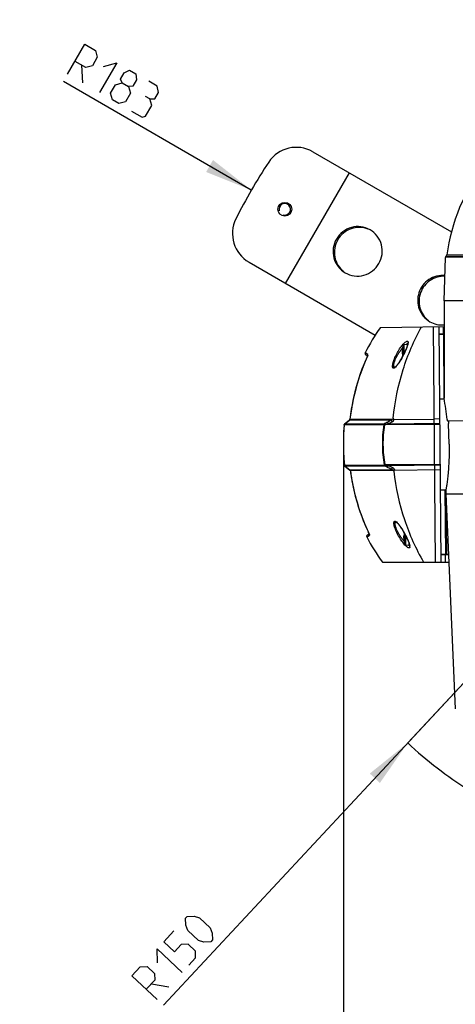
# Model space of a CAD drawing. Header units: millimetres. Extents: x 0 to 420, y 0 to 297.
# Tile 15 of 170: x 152 to 183, y 39 to 110. Entities that reach past the tile are written whole.
import ezdxf

# ---------------------------------------------------------------- set-up
doc = ezdxf.new("R2010")
doc.units = ezdxf.units.MM
doc.header["$LTSCALE"] = 23.1
doc.layers.get('0').update_dxf_attribs({"linetype": 'CONTINUOUS'})
for name, color, linetype in [('06___PRT_ALL_SURFS', 7, 'CONTINUOUS'), ('AXES', 7, 'CONTINUOUS'), ('DIM_PILOTEES', 7, 'CONTINUOUS')]:
    doc.layers.add(name, color=color, linetype=linetype)
doc.styles.get("Standard").update_dxf_attribs({"font": 'txt', "width": 0.7})
doc.dimstyles.new('DIMSTYLE_1', dxfattribs={"dimtxt": 2.5, "dimasz": 3.5, "dimexe": 2, "dimexo": 0, "dimtad": 1, "dimdec": 0, "dimlfac": 5, "dimdsep": 46, "dimtxsty": 'Standard', "dimblk": '_FILLED', "dimblk1": '_FILLED', "dimblk2": '_FILLED', "dimcen": 0.09, "dimazin": 2, "dimtp": 0.5, "dimtm": 0.5, "dimtfac": 1, "dimtdec": 0, "dimtofl": 0, "dimtmove": 0, "dimatfit": 3, "dimldrblk": '_FILLED', "dimfxl": 0, "dimtolj": 1, "dimarcsym": 0})
doc.dimstyles.new('DIMSTYLE_10', dxfattribs={"dimtxt": 2.5, "dimasz": 3.5, "dimexe": 2, "dimexo": 0, "dimtad": 1, "dimdsep": 46, "dimtxsty": 'Standard', "dimblk": '_FILLED', "dimblk1": '_FILLED', "dimblk2": '_FILLED', "dimcen": 0.09, "dimazin": 2, "dimtp": 0.2, "dimtm": 0.2, "dimtfac": 1, "dimtmove": 0, "dimatfit": 3, "dimldrblk": '_FILLED', "dimfxl": 0, "dimtolj": 1, "dimarcsym": 0})
doc.dimstyles.new('DIMSTYLE_11', dxfattribs={"dimtxt": 2.5, "dimasz": 3.5, "dimexe": 2, "dimexo": 0, "dimtad": 1, "dimlfac": 5, "dimdsep": 46, "dimtxsty": 'Standard', "dimblk": '_FILLED', "dimblk1": '_FILLED', "dimblk2": '_FILLED', "dimcen": 0.09, "dimazin": 2, "dimtp": 0.5, "dimtm": 0.5, "dimtfac": 1, "dimtofl": 0, "dimtmove": 0, "dimatfit": 3, "dimldrblk": '_FILLED', "dimfxl": 0, "dimtolj": 1, "dimarcsym": 0})

# ---------------------------------------------------------------- blocks, each defined once
blk = doc.blocks.new('_FILLED')
at = {"color": 0, "linetype": 'ByBlock'}
blk.add_solid([(0, 0), (-1, 0.143), (-1, -0.143)], dxfattribs=at)
blk = doc.blocks.new('*D12')
at = {"layer": 'DIM_PILOTEES', "color": 2, "linetype": 'Continuous'}
for p, q in [((175.33, 79.499), (175.33, 33.304)), ((225.37, 79.66), (225.37, 33.304)), ((175.33, 35.304), (200.35, 35.304)), ((225.37, 35.304), (200.35, 35.304))]:
    blk.add_line(p, q, dxfattribs=at)
at = {"layer": 'DIM_PILOTEES', "color": 2, "linetype": 'Continuous', "xscale": 3.5, "yscale": 3.5, "zscale": 3.5, "rotation": 180}
blk.add_blockref('_FILLED', (175.33, 35.304), dxfattribs=at)
at = {"layer": 'DIM_PILOTEES', "color": 2, "linetype": 'Continuous', "xscale": 3.5, "yscale": 3.5, "zscale": 3.5}
blk.add_blockref('_FILLED', (225.37, 35.304), dxfattribs=at)
at = {"layer": 'DIM_PILOTEES', "color": 2, "linetype": 'Continuous', "insert": (200.35, 38.429), "char_height": 2.5, "width": 8.57143, "attachment_point": 2, "line_spacing_factor": 0.9}
blk.add_mtext('{\\ftxt;\\W0.0001;\\H0.0001;\\~}{\\ftxt;\\W2.2857142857;\\H2.5; }{\\ftxt;\\W0.0001;\\H0.0001;\\~}', dxfattribs=at)
blk = doc.blocks.new('*D21')
at = {"layer": 'DIM_PILOTEES', "color": 2, "linetype": 'Continuous'}
for p, q in [((200.35, 79.579), (162.262, 38.715)), ((180.003, 57.749), (200.35, 79.579)), ((180.003, 57.749), (180.003, 57.749))]:
    blk.add_line(p, q, dxfattribs=at)
at = {"layer": 'DIM_PILOTEES', "color": 2, "linetype": 'Continuous', "xscale": 3.5, "yscale": 3.5, "zscale": 3.5, "rotation": 47.0138590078}
blk.add_blockref('_FILLED', (180.003, 57.749), dxfattribs=at)
at = {"layer": 'DIM_PILOTEES', "color": 2, "linetype": 'Continuous', "insert": (164.846, 46.071), "char_height": 2.5, "width": 10.71429, "attachment_point": 3, "rotation": 47.01386, "line_spacing_factor": 0.9}
blk.add_mtext('{\\ftxt;\\W0.0001;\\H0.0001;\\~}{\\ftxt;\\W2.8571428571;\\H2.5; }{\\ftxt;\\W0.0001;\\H0.0001;\\~}', dxfattribs=at)
blk = doc.blocks.new('*D22')
at = {"layer": 'DIM_PILOTEES', "color": 2, "linetype": 'Continuous'}
blk.add_line((168.647, 97.868), (154.997, 105.742), dxfattribs=at)
at = {"layer": 'DIM_PILOTEES', "color": 2, "linetype": 'Continuous', "xscale": 3.5, "yscale": 3.5, "zscale": 3.5, "rotation": 330.0200669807}
blk.add_blockref('_FILLED', (168.647, 97.868), dxfattribs=at)
at = {"layer": 'DIM_PILOTEES', "color": 2, "linetype": 'Continuous', "insert": (162.746, 104.88), "char_height": 2.5, "width": 10.71429, "attachment_point": 3, "rotation": 330.02007, "line_spacing_factor": 0.9}
blk.add_mtext('{\\ftxt;\\W0.0001;\\H0.0001;\\~}{\\ftxt;\\W0.7857142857;\\H2.5; }{\\ftxt;\\W0.0001;\\H0.0001;\\~}{\\ftxt;\\W0.0001;\\H0.0001;\\~}{\\ftxt;\\W2.0714285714;\\H2.5; }{\\ftxt;\\W0.0001;\\H0.0001;\\~}', dxfattribs=at)

msp = doc.modelspace()

# ---------------------------------------------------------------- linework, layer by layer
at = {"color": 7, "linetype": 'Continuous'}
for p, q in [((173.1081, 100.6494), (183.1801, 94.8343)), ((171.1404, 91.1015), (175.7667, 99.1145)), ((182.6582, 89.8252), (182.7409, 92.9831)), ((184.3006, 92.9967), (182.7409, 92.9831)), ((182.7829, 93.0488), (182.7581, 93.0236)), ((184.3163, 93.0372), (182.7581, 93.0236)), ((182.7829, 93.0488), (184.3431, 93.0624)), ((182.8383, 93.161), (184.3934, 93.1746)), ((168.4818, 92.6365), (177.6468, 87.3451)), ((182.6582, 89.8252), (182.6398, 82.7748)), ((184.0367, 89.8373), (182.6582, 89.8252)), ((178.0178, 87.9009), (182.6534, 87.9818)), ((182.0255, 70.8691), (181.8763, 87.9683)), ((182.4255, 70.8691), (182.2762, 87.9752)), ((182.582, 87.9806), (182.5868, 87.428)), ((182.652, 87.4291), (182.281, 87.4227)), ((182.2811, 87.4218), (182.652, 87.4251)), ((182.5968, 87.4246), (182.6378, 82.7248)), ((179.683, 85.9015), (179.6767, 86.6133)), ((179.7457, 86.6698), (179.9786, 86.6922)), ((179.7512, 86.0378), (179.7457, 86.6698)), ((179.9795, 86.5882), (179.9786, 86.6922)), ((180.0152, 86.7647), (180.0151, 86.7583)), ((180.0152, 86.7651), (180.0152, 86.7647)), ((177.1153, 85.935), (176.9093, 86.0524)), ((177.0888, 85.8415), (176.9494, 85.9204)), ((179.5909, 86.135), (179.5905, 86.1141)), ((179.5905, 86.1143), (179.5907, 86.0954)), ((179.5907, 86.0955), (179.5914, 86.0786)), ((179.5919, 86.1576), (179.5909, 86.1348)), ((179.5914, 86.0787), (179.5926, 86.0637)), ((179.5935, 86.1819), (179.5918, 86.1574)), ((179.5926, 86.0638), (179.5942, 86.0506)), ((179.5929, 86.1732), (179.5928, 86.1718)), ((179.5957, 86.2077), (179.5935, 86.1816)), ((179.5942, 86.0507), (179.5963, 86.0392)), ((179.5986, 86.2348), (179.5957, 86.2074)), ((179.5963, 86.0393), (179.5989, 86.0293)), ((179.6021, 86.2629), (179.5986, 86.2345)), ((179.5989, 86.0293), (179.602, 86.0206)), ((179.6062, 86.2917), (179.6021, 86.2626)), ((179.6109, 86.3207), (179.6062, 86.2914)), ((179.6152, 86.3454), (179.6108, 86.3205)), ((179.6163, 86.3511), (179.6152, 86.3454)), ((179.6152, 86.3453), (179.6152, 86.3454)), ((179.6173, 86.3571), (179.616, 86.3495)), ((179.6183, 86.3627), (179.6171, 86.3559)), ((179.6171, 86.0005), (179.624, 85.997)), ((179.619, 86.3668), (179.6181, 86.3618)), ((179.6196, 86.3705), (179.6188, 86.3662)), ((179.6201, 86.3739), (179.6195, 86.3701)), ((179.6205, 86.3767), (179.62, 86.3737)), ((179.6207, 86.3781), (179.6203, 86.3754)), ((179.6204, 86.388), (179.6216, 86.3879)), ((179.6208, 86.3788), (179.6207, 86.3781)), ((179.6208, 86.3788), (179.6207, 86.3781)), ((179.6213, 86.3833), (179.6208, 86.3788)), ((179.6213, 86.3833), (179.6214, 86.3838)), ((179.6214, 86.3837), (179.6213, 86.3831)), ((179.6239, 85.9978), (179.6242, 85.9954)), ((179.6241, 85.9957), (179.6244, 85.9928)), ((179.6244, 85.9931), (179.6246, 85.9899)), ((179.6246, 85.9903), (179.6247, 85.9868)), ((179.6246, 85.9052), (179.6247, 85.8921)), ((179.6247, 85.9872), (179.6248, 85.9835)), ((179.6248, 85.9839), (179.6249, 85.98)), ((179.6249, 85.9805), (179.6248, 85.9764)), ((179.6252, 85.9756), (179.6248, 85.9756)), ((179.6254, 85.7921), (179.6261, 85.7982)), ((179.6266, 85.8216), (179.6262, 85.8216)), ((179.635, 85.8032), (179.6284, 85.7909)), ((179.6407, 85.8138), (179.635, 85.8032)), ((176.8606, 85.311), (176.686, 84.8703)), ((177.0361, 85.7171), (176.8601, 85.3098)), ((177.0456, 85.7384), (177.0361, 85.7171)), ((177.0361, 85.7171), (177.0372, 85.7188)), ((176.5268, 84.4279), (176.3801, 83.9761)), ((176.6869, 84.8727), (176.526, 84.4256)), ((179.065, 85.0075), (179.0648, 85.0075)), ((176.3808, 83.9784), (176.2484, 83.5224)), ((176.1316, 83.0675), (176.0281, 82.6048)), ((176.249, 83.5247), (176.131, 83.0651)), ((176.0286, 82.6073), (175.9395, 82.1422)), ((182.3221, 82.722), (182.6491, 82.7249)), ((182.6398, 82.7748), (182.643, 82.758)), ((182.6398, 82.7748), (182.6429, 82.758)), ((175.8658, 81.6803), (175.8095, 81.2441)), ((175.94, 82.1447), (175.8655, 81.6777)), ((175.3848, 80.8177), (175.3527, 80.3523)), ((175.3848, 80.8177), (175.3853, 80.8182)), ((178.2674, 80.8433), (175.3853, 80.8182)), ((175.7736, 81.1764), (175.4209, 80.8866)), ((175.4209, 80.8866), (175.4232, 80.8881)), ((175.4232, 80.8881), (175.7738, 81.1762)), ((178.3038, 80.9133), (175.4232, 80.8881)), ((175.7736, 81.1764), (175.7758, 81.1779)), ((175.7738, 81.1762), (175.7758, 81.1779)), ((175.7758, 81.1779), (178.8347, 81.2046)), ((175.8095, 81.2441), (175.81, 81.2447)), ((175.81, 81.2447), (178.937, 81.272)), ((178.3541, 80.944), (178.3038, 80.9133)), ((178.3662, 80.8547), (178.3152, 80.8242)), ((178.3662, 80.8547), (182.3381, 80.8893)), ((178.585, 80.9137), (182.3376, 80.9464)), ((179.0244, 81.2316), (181.9348, 81.257)), ((182.8913, 81.1269), (217.7794, 81.4314)), ((183.0067, 79.4279), (182.967, 80.9276)), ((175.3528, 80.3536), (175.3336, 79.8562)), ((175.3336, 79.8562), (175.3302, 79.3596)), ((175.3302, 79.3609), (175.3424, 78.8631)), ((175.3423, 78.8644), (175.3701, 78.3674)), ((175.3701, 78.3674), (175.4102, 77.9053)), ((175.4102, 77.9052), (175.4107, 77.9048)), ((175.4107, 77.9048), (178.2929, 77.9299)), ((178.3403, 77.9499), (178.3918, 77.9203)), ((182.3637, 77.955), (178.3918, 77.9203)), ((182.3642, 77.8979), (178.6116, 77.8651)), ((175.4475, 77.837), (175.8053, 77.5534)), ((175.4475, 77.837), (175.4498, 77.8355)), ((175.4498, 77.8355), (178.3305, 77.8606)), ((175.8054, 77.5536), (175.4498, 77.8355)), ((175.8053, 77.5534), (175.8075, 77.5519)), ((175.8075, 77.5519), (175.8054, 77.5536)), ((175.8075, 77.5519), (175.8054, 77.5536)), ((178.8663, 77.5786), (175.8075, 77.5519)), ((175.8422, 77.4864), (175.8428, 77.4857)), ((178.9698, 77.513), (175.8428, 77.4857)), ((178.3305, 77.8606), (178.3812, 77.8308)), ((179.0565, 77.5549), (182.3669, 77.5838)), ((182.3797, 76.1223), (182.782, 76.1258)), ((182.6954, 76.125), (182.7364, 71.4252)), ((182.7713, 76.1257), (182.8123, 71.4259)), ((182.7804, 75.8258), (182.7739, 76.0757)), ((182.7804, 75.8258), (184.1592, 75.8378)), ((182.7804, 75.8258), (183.4613, 60.2311)), ((177.2016, 72.9119), (177.0636, 72.8306)), ((177.1468, 73.0354), (177.1479, 73.0338)), ((179.7066, 73.0596), (179.7077, 73.0511)), ((179.7077, 73.0512), (179.7098, 73.0397)), ((179.7087, 73.0559), (179.7499, 72.9827)), ((179.7098, 73.0398), (179.7123, 73.0298)), ((179.7123, 73.0298), (179.7154, 73.0211)), ((179.7305, 73.001), (179.7374, 72.9974)), ((179.7378, 72.9997), (179.737, 73.0056)), ((179.7373, 72.9983), (179.7376, 72.9959)), ((179.7376, 72.9962), (179.7378, 72.9933)), ((179.7378, 72.9936), (179.738, 72.9904)), ((179.738, 72.9907), (179.7382, 72.9873)), ((179.7381, 72.9056), (179.7382, 72.8926)), ((179.7382, 72.9877), (179.7383, 72.984)), ((179.7383, 72.9844), (179.7383, 72.9805)), ((179.7383, 72.981), (179.7383, 72.9769)), ((179.7387, 72.9761), (179.7383, 72.9761)), ((179.7397, 73.0074), (179.746, 72.9961)), ((179.746, 72.9961), (179.7526, 72.9842)), ((179.8027, 72.1854), (179.7964, 72.8971)), ((177.0258, 72.698), (177.2297, 72.8189)), ((179.708, 72.7186), (179.7076, 72.7017)), ((179.7076, 72.7018), (179.7077, 72.6829)), ((179.7077, 72.683), (179.7084, 72.6622)), ((179.7089, 72.7335), (179.708, 72.7185)), ((179.7084, 72.6624), (179.7098, 72.6396)), ((179.7103, 72.7466), (179.7089, 72.7334)), ((179.7098, 72.6398), (179.7119, 72.6153)), ((179.7122, 72.758), (179.7103, 72.7465)), ((179.7118, 72.6156), (179.7146, 72.5895)), ((179.7146, 72.768), (179.7122, 72.758)), ((179.7145, 72.5898), (179.7179, 72.5625)), ((179.7179, 72.5628), (179.7219, 72.5344)), ((179.7219, 72.5348), (179.7265, 72.5057)), ((179.7265, 72.5061), (179.7317, 72.4768)), ((179.7317, 72.477), (179.7365, 72.4522)), ((179.7365, 72.4523), (179.7365, 72.4522)), ((179.7365, 72.4522), (179.7378, 72.4454)), ((179.7378, 72.4454), (179.7388, 72.4403)), ((179.7388, 72.4403), (179.7397, 72.4355)), ((179.74, 72.8221), (179.7396, 72.8221)), ((179.7397, 72.4355), (179.7405, 72.4311)), ((179.7405, 72.4311), (179.7412, 72.4271)), ((179.7412, 72.4271), (179.7419, 72.4236)), ((179.7436, 72.4099), (179.7424, 72.4097)), ((179.7426, 72.4189), (179.7432, 72.4144)), ((179.7432, 72.4147), (179.7432, 72.4143)), ((179.7432, 72.4144), (179.7433, 72.414)), ((179.8725, 72.1302), (179.867, 72.7621)), ((180.1059, 72.1118), (180.105, 72.2158)), ((179.8725, 72.1302), (180.1059, 72.1118)), ((180.1435, 72.0471), (180.1437, 72.0399)), ((180.1437, 72.0396), (180.1437, 72.0399)), ((178.1665, 70.8691), (182.9968, 70.8691)), ((182.4207, 71.4225), (182.9725, 71.4273)), ((182.9727, 71.4216), (182.4207, 71.4216)), ((182.7265, 71.4216), (182.7313, 70.8691))]:
    msp.add_line(p, q, dxfattribs=at)
for points in [[(180.0151, 86.7583), (180.0138, 86.7386), (180.0104, 86.7131), (180.0046, 86.6825), (179.9962, 86.647), (179.9853, 86.6071), (179.9718, 86.5631), (179.9558, 86.5153), (179.9374, 86.4642), (179.9167, 86.4101), (179.8939, 86.3534), (179.8691, 86.2945), (179.8426, 86.2337), (179.8143, 86.171), (179.7842, 86.1066), (179.7524, 86.0404), (179.719, 85.9726), (179.6838, 85.9032), (179.647, 85.8325)], [(180.0154, 86.7785), (180.015, 86.7792), (180.0136, 86.7823), (180.0138, 86.7814), (180.0146, 86.7766), (180.0151, 86.768), (180.0152, 86.7651)], [(177.0277, 85.9849), (176.9642, 86.0211), (176.9251, 86.0436), (176.9095, 86.0523), (176.9093, 86.0523)], [(177.107, 85.8948), (177.1071, 85.8953), (177.107, 85.8948), (177.1066, 85.8932), (177.1059, 85.8906), (177.1049, 85.8871), (177.1036, 85.8828), (177.1019, 85.8776), (177.0999, 85.8717), (177.0976, 85.865), (177.0949, 85.8577), (177.0919, 85.8497), (177.0886, 85.8411), (177.085, 85.8318), (177.0811, 85.8219), (177.0768, 85.8114), (177.0723, 85.8004), (177.0675, 85.7889), (177.0624, 85.7769), (177.057, 85.7644), (177.0514, 85.7516), (177.0456, 85.7384)], [(179.647, 85.8325), (179.6085, 85.7606), (179.5683, 85.6876), (179.5269, 85.6145), (179.4846, 85.5421), (179.442, 85.4718), (179.3999, 85.4047), (179.3588, 85.3418), (179.3193, 85.2842), (179.2821, 85.2323), (179.2476, 85.1867), (179.2158, 85.1471), (179.1868, 85.1132), (179.1605, 85.0847), (179.1367, 85.061), (179.1156, 85.042), (179.0971, 85.0272), (179.0819, 85.0168), (179.0794, 85.0153)], [(179.6257, 85.8003), (179.6189, 85.7966), (179.6126, 85.7908), (179.6079, 85.784), (179.6041, 85.7762), (179.6012, 85.7675), (179.5988, 85.7575), (179.5969, 85.7461), (179.596, 85.7378)], [(179.602, 86.0206), (179.6059, 86.0129), (179.6107, 86.0062), (179.6171, 86.0005)], [(179.6226, 86.0047), (179.6226, 86.0045), (179.6228, 86.0039), (179.623, 86.0029), (179.6233, 86.0015), (179.6236, 85.9998), (179.6239, 85.9978)], [(179.6248, 85.9769), (179.6246, 85.9661), (179.6244, 85.9517), (179.6242, 85.9373), (179.6242, 85.9229), (179.6242, 85.9085), (179.6244, 85.8892)], [(179.6244, 85.8892), (179.6246, 85.8747), (179.6249, 85.8603), (179.6253, 85.8459), (179.6258, 85.8315)], [(179.6258, 85.8013), (179.6256, 85.799), (179.6253, 85.797), (179.6251, 85.7953), (179.6248, 85.794), (179.6246, 85.7931)], [(179.6258, 85.8315), (179.6262, 85.8202), (179.6263, 85.8166), (179.6263, 85.8131), (179.6263, 85.8098), (179.6262, 85.8067), (179.626, 85.8039), (179.6258, 85.8013)], [(179.0794, 85.0153), (179.0704, 85.0104), (179.0637, 85.0076), (179.0632, 85.0073), (179.065, 85.0075)], [(175.8095, 81.2441), (175.8079, 81.2346), (175.8054, 81.2246), (175.8019, 81.2149), (175.7975, 81.2057), (175.7924, 81.1972), (175.7866, 81.1894), (175.7803, 81.1824), (175.7736, 81.1764)], [(175.8095, 81.2441), (175.8083, 81.2365), (175.8059, 81.2264), (175.8026, 81.2166), (175.7984, 81.2073), (175.7934, 81.1986), (175.7877, 81.1907), (175.7814, 81.1835), (175.7771, 81.1795)], [(175.8053, 77.5534), (175.8063, 77.5526), (175.8131, 77.5464), (175.8195, 77.5393), (175.8254, 77.5315), (175.8305, 77.5229), (175.8349, 77.5137), (175.8384, 77.504), (175.841, 77.4939), (175.8422, 77.4864)], [(175.8422, 77.4864), (175.9062, 77.0512), (175.9885, 76.5881), (176.0851, 76.1271), (176.1962, 75.6688), (176.3216, 75.2137), (176.4612, 74.7624), (176.6151, 74.3155), (176.7829, 73.8736), (176.9647, 73.4372), (177.1468, 73.0354)], [(179.1611, 73.7804), (179.1673, 73.778), (179.1779, 73.7725), (179.1924, 73.7633), (179.21, 73.7501), (179.2304, 73.7328), (179.2534, 73.7112), (179.2788, 73.6851), (179.3068, 73.6542), (179.3374, 73.6181), (179.3708, 73.5764), (179.4074, 73.5281), (179.4468, 73.4736), (179.4887, 73.4129), (179.5323, 73.347), (179.5769, 73.2771), (179.6217, 73.2043), (179.6658, 73.1303), (179.7087, 73.0559)], [(177.1468, 73.0354), (177.1559, 73.016), (177.1614, 73.0039), (177.1669, 72.992), (177.1721, 72.9805), (177.1771, 72.9692), (177.1819, 72.9584), (177.1865, 72.948), (177.1908, 72.938), (177.1948, 72.9284), (177.1986, 72.9194), (177.2021, 72.9109), (177.2053, 72.903), (177.2082, 72.8956), (177.2108, 72.8888), (177.2131, 72.8826), (177.2151, 72.877), (177.2168, 72.8721), (177.2182, 72.8678), (177.2193, 72.8643), (177.2201, 72.8616), (177.2206, 72.8597), (177.2208, 72.8588)], [(179.7154, 73.0211), (179.7193, 73.0134), (179.7241, 73.0067), (179.7305, 73.001)], [(179.736, 73.0052), (179.7361, 73.005), (179.7363, 73.0044), (179.7365, 73.0034), (179.7368, 73.002), (179.7371, 73.0003), (179.7373, 72.9983)], [(179.7383, 72.9774), (179.7381, 72.9666), (179.7378, 72.9522), (179.7377, 72.9378), (179.7376, 72.9234), (179.7376, 72.909), (179.7378, 72.8897)], [(179.7378, 72.8897), (179.738, 72.8752), (179.7383, 72.8608), (179.7387, 72.8464), (179.7392, 72.832)], [(179.7499, 72.9827), (179.7893, 72.9106), (179.8268, 72.84), (179.8625, 72.771), (179.8964, 72.7038), (179.9284, 72.6383), (179.9586, 72.5748), (179.9868, 72.5133), (180.0131, 72.4539), (180.0373, 72.3969), (180.0593, 72.3424), (180.0789, 72.2911), (180.096, 72.2431), (180.1105, 72.1989), (180.1223, 72.1589), (180.1313, 72.1234), (180.1377, 72.0926), (180.1417, 72.067), (180.1435, 72.0471)], [(177.0258, 72.698), (177.0352, 72.7033), (177.0702, 72.7243), (177.1338, 72.763), (177.2297, 72.8189)], [(179.7392, 72.8008), (179.7323, 72.7971), (179.726, 72.7912), (179.7213, 72.7845), (179.7176, 72.7767), (179.7146, 72.7679)], [(179.7393, 72.8018), (179.739, 72.7994), (179.7388, 72.7975), (179.7385, 72.7958), (179.7383, 72.7945), (179.738, 72.7936)], [(179.7392, 72.832), (179.7397, 72.8207), (179.7397, 72.8171), (179.7398, 72.8136), (179.7397, 72.8103), (179.7396, 72.8072), (179.7395, 72.8043), (179.7393, 72.8018)], [(179.7419, 72.4236), (179.7424, 72.4205), (179.7426, 72.4192), (179.7426, 72.4189)], [(180.1437, 72.0396), (180.1437, 72.0373), (180.1433, 72.0284), (180.1426, 72.0234), (180.1424, 72.0224)]]:
    msp.add_lwpolyline(points, dxfattribs=at)
for centre, radius, start, end in [((171.9081, 98.571), 2.4, 60, 146.267674), ((200.3502, 79.5792), 36.6, 146.267674, 153.732326), ((196.9583, 91.1676), 14.26, 143.228649, 171.964456), ((169.6818, 94.715), 2.4, 153.732326, 240), ((182.8009, 92.9815), 0.06, 135.5, 178.5), ((182.6403, 93.189), 0.2, 315.5, 351.964456), ((181.9742, 85.9191), 2.4, 163.187447, 168.734332), ((179.7533, 86.5902), 0.08, 95.5, 163.187447), ((179.9882, 86.5927), 0.1, 79.641197, 95.5), ((179.3963, 86.8499), 0.6375, 349.678932, 351.693235), ((179.7269, 86.8147), 0.3049, 356.814084, 0.186758), ((176.9986, 86.0074), 0.1, 153.283061, 240.5), ((173.4297, 87.3428), 3.9562, 335.763117, 336.136115), ((180.8223, 86.0881), 1.2324, 175.003117, 176.042705), ((180.9042, 86.0811), 1.3146, 174.74132, 175.00772), ((180.962, 86.0757), 1.3726, 174.215195, 174.739504), ((181.036, 86.0682), 1.447, 173.688393, 174.215478), ((181.1082, 86.0602), 1.5197, 173.113871, 173.688158), ((181.1725, 86.0525), 1.5844, 172.66482, 173.115025), ((181.2246, 86.0458), 1.6369, 172.119167, 172.664604), ((181.2725, 86.0392), 1.6852, 171.573362, 172.119479), ((181.3034, 86.0346), 1.7165, 171.159597, 171.574074), ((181.3237, 86.0314), 1.7371, 170.737089, 171.159508), ((181.3538, 86.0265), 1.7675, 169.598592, 170.736645), ((181.7691, 84.5778), 2.8222, 139.416164, 139.881081), ((179.64, 86.3841), 0.02, 168.734332, 195.265433), ((179.6414, 86.3839), 0.0201, 168.799723, 181.853812), ((182.0254, 85.9195), 2.4009, 178.662851, 180.343569), ((182.0254, 85.9196), 2.4009, 180.656501, 182.337144), ((179.4092, 85.9806), 0.2161, 358.670598, 0.14683), ((179.4107, 85.8129), 0.216, 0.8832, 2.330175), ((190.8289, 79.5332), 15.1157, 157.719284, 170.754498), ((190.568, 79.6284), 14.8382, 155.766906, 157.677407), ((178.6702, 85.4939), 0.6463, 311.462519, 313.402893), ((178.7883, 85.3567), 0.4652, 308.370527, 309.329806), ((178.7445, 85.4097), 0.534, 309.357151, 311.465668), ((164.604, 79.388), 18.351, 5.728269, 10.6352), ((190.99, 79.504), 15.2795, 170.743245, 173.458369), ((191.0841, 79.5004), 15.754, 175.201741, 175.542), ((175.4841, 80.8106), 0.0986, 128.138586, 129.710962), ((175.7135, 81.2501), 0.0954, 310.807658, 322.584771), ((159.5389, 117.736), 41.3143, 297.410135, 297.842894), ((159.7914, 117.5678), 41.1913, 297.145515, 297.583482), ((197.2261, 72.2197), 20.4067, 153.541335, 153.6667), ((197.6237, 71.7888), 20.8591, 153.083282, 153.203513), ((191.1075, 79.4988), 15.7774, 177.136951, 178.489947), ((191.1027, 79.499), 15.7727, 176.594868, 177.136838), ((191.0969, 79.4994), 15.7669, 175.542075, 176.594933), ((191.1157, 79.4986), 15.7857, 178.960156, 180.306576), ((191.1165, 79.4986), 15.7865, 180.306553, 180.734738), ((191.1128, 79.4987), 15.7828, 178.489885, 178.960091), ((191.1153, 79.4986), 15.7852, 180.734771, 182.085762), ((191.1127, 79.4985), 15.7827, 182.085774, 182.481033), ((191.1083, 79.4983), 15.7783, 182.48101, 183.896236), ((191.1003, 79.4978), 15.7703, 183.896313, 184.329345), ((191.0959, 79.4975), 15.7658, 184.329293, 185.554139), ((191.0849, 79.4964), 15.7548, 185.554228, 185.798272), ((179.4367, 81.6177), 3.8422, 254.220015, 257.59983), ((175.5102, 77.9151), 0.0999, 209.415338, 217.230189), ((175.5105, 77.9154), 0.1003, 217.26133, 232.811604), ((190.9941, 79.4918), 15.2836, 187.541985, 189.391827), ((159.866, 40.0277), 42.0842, 63.161063, 63.585906), ((160.1273, 40.2162), 41.9418, 63.420437, 63.850567), ((197.0978, 86.8829), 20.4064, 207.333299, 207.458666), ((197.4872, 87.3204), 20.858, 207.79648, 207.91672), ((190.7759, 79.4436), 15.0604, 189.346728, 203.402368), ((190.5687, 79.3586), 14.8365, 203.418821, 205.233247), ((173.5869, 71.3552), 3.9368, 24.826789, 25.237452), ((182.1389, 72.92), 2.4009, 178.662851, 180.343569), ((182.1389, 72.9201), 2.4009, 180.656501, 182.337144), ((179.5226, 72.9811), 0.2161, 358.670598, 0.14683), ((177.1144, 72.7445), 0.1, 120.5, 207.716939), ((180.9828, 72.735), 1.2765, 185.709242, 186.008455), ((181.0633, 72.7436), 1.3575, 186.013595, 186.83358), ((181.152, 72.7541), 1.4468, 186.829041, 187.256767), ((181.2211, 72.763), 1.5164, 187.258174, 187.891858), ((181.2895, 72.7724), 1.5855, 187.890348, 188.356659), ((181.3354, 72.7791), 1.6319, 188.356105, 188.753349), ((181.3837, 72.7866), 1.6808, 188.754534, 189.446552), ((181.4212, 72.7928), 1.7187, 189.445008, 189.844569), ((181.4406, 72.7962), 1.7385, 189.844617, 190.277493), ((181.4638, 72.8004), 1.762, 190.277448, 191.39906), ((181.8593, 74.2573), 2.8224, 221.12007, 221.583587), ((179.5242, 72.8134), 0.216, 0.8832, 2.330175), ((179.7619, 72.414), 0.02, 165.735336, 192.265668), ((182.0876, 72.9196), 2.4, 192.265668, 197.812553), ((179.7633, 72.4141), 0.0201, 179.150217, 192.210076), ((179.8788, 72.2099), 0.08, 197.812553, 265.5), ((180.1137, 72.2115), 0.1, 265.5, 281.351123), ((180.205, 72.2543), 0.2052, 251.270188, 252.271826), ((179.5444, 71.9472), 0.6192, 9.05508, 11.033015), ((179.6663, 71.9665), 0.4958, 6.751033, 9.064625), ((179.7705, 71.9788), 0.3909, 4.04089, 6.761229), ((179.8585, 71.9849), 0.3027, 0.807931, 4.057586)]:
    msp.add_arc(centre, radius, start, end, dxfattribs=at)
at = {"color": 2, "linetype": 'Continuous'}
msp.add_arc((171.0785, 96.4792), 0.42, 255, 195, dxfattribs=at)
at = {"color": 7, "linetype": 'Continuous'}
for points, knots in [([(177.2677, 94.9844), (177.067, 95.1003), (176.6134, 95.2535), (175.9001, 95.2022), (175.2578, 94.8813), (174.7849, 94.3393), (174.552, 93.6588), (174.5953, 92.9422), (174.9075, 92.2987), (175.267, 91.9826), (175.4677, 91.8667)], [0, 0, 0, 0, 0.1244149, 0.2491548, 0.374403, 0.5, 0.625597, 0.7508452, 0.8755851, 1, 1, 1, 1]), ([(177.1358, 95.0389), (176.9397, 95.1167), (176.5146, 95.2016), (175.6696, 95.0663), (174.7849, 94.3393), (174.5977, 93.2097), (174.903, 92.4103), (175.1891, 92.0846), (175.3545, 91.9537)], [0, 0, 0, 0, 0.1254437, 0.2512083, 0.5, 0.7487917, 0.8745563, 1, 1, 1, 1]), ([(175.4677, 91.8667), (175.6685, 91.7508), (176.122, 91.5975), (176.8353, 91.6488), (177.4776, 91.9697), (177.9505, 92.5117), (178.1834, 93.1922), (178.1402, 93.9089), (177.8279, 94.5523), (177.4685, 94.8685), (177.2677, 94.9844)], [0, 0, 0, 0, 0.1244149, 0.2491548, 0.374403, 0.5, 0.625597, 0.7508452, 0.8755851, 1, 1, 1, 1]), ([(182.7065, 91.6631), (182.5058, 91.683), (182.0936, 91.6533), (181.5275, 91.4051), (181.074, 90.9822), (180.7855, 90.4331), (180.6946, 89.8201), (180.8122, 89.213), (181.1244, 88.6819), (181.4409, 88.4181), (181.615, 88.3175)], [0, 0, 0, 0, 0.124651, 0.2497502, 0.3751949, 0.5007498, 0.6261287, 0.7511276, 0.8756863, 1, 1, 1, 1]), ([(182.7052, 91.6129), (182.3356, 91.6286), (181.5646, 91.4133), (180.8318, 90.4824), (180.7708, 89.2996), (181.2126, 88.6334), (181.5018, 88.4046)], [0, 0, 0, 0, 0.2496977, 0.5006193, 0.7510463, 1, 1, 1, 1]), ([(178.9569, 81.312), (179.075, 82.5063), (179.5389, 84.8071), (180.4583, 86.9656), (181.0044, 87.953)], [0, 0, 0, 0, 0.5154086, 1, 1, 1, 1]), ([(178.9796, 84.9448), (178.971, 84.9444), (178.9533, 84.9468), (178.9307, 84.9636), (178.9152, 84.9914), (178.901, 85.0472), (178.9021, 85.1424), (178.9246, 85.279), (178.9689, 85.4412), (179.0324, 85.6193), (179.1119, 85.8045), (179.2333, 86.0489), (179.3997, 86.3289), (179.5819, 86.5771), (179.7255, 86.737), (179.8193, 86.8249), (179.899, 86.8826), (179.9535, 86.9047), (179.976, 86.9041)], [0, 0, 0, 0, 0.0109272, 0.0217718, 0.0345694, 0.0506591, 0.0946252, 0.1542305, 0.2267146, 0.3081834, 0.3947507, 0.4831155, 0.6552406, 0.8086359, 0.8739088, 0.9288653, 0.9713115, 1, 1, 1, 1]), ([(180.0235, 86.7357), (180.0119, 86.6716), (179.9688, 86.5299), (179.881, 86.3077), (179.7691, 86.0636), (179.685, 85.8974), (179.6407, 85.8138)], [0, 0, 0, 0, 0.1953009, 0.4417904, 0.716356, 1, 1, 1, 1]), ([(179.9068, 86.6855), (179.915, 86.6914), (179.9444, 86.7119), (179.9756, 86.7302), (179.9994, 86.7401)], [0, 0, 0, 0, 0.2809199, 1, 1, 1, 1]), ([(179.976, 86.9041), (179.9842, 86.9039), (180.0009, 86.9003), (180.0202, 86.8809), (180.0301, 86.8512), (180.0317, 86.8285), (180.0318, 86.8157)], [0, 0, 0, 0, 0.2106859, 0.4180715, 0.6714001, 1, 1, 1, 1]), ([(180.0313, 86.7978), (180.0311, 86.7946), (180.0302, 86.7813), (180.0286, 86.7679), (180.0272, 86.7578)], [0, 0, 0, 0, 0.2355307, 1, 1, 1, 1]), ([(177.0477, 85.7423), (177.0528, 85.7539), (177.0706, 85.7945), (177.0876, 85.8355), (177.0986, 85.8652)], [0, 0, 0, 0, 0.2858255, 1, 1, 1, 1]), ([(177.0986, 85.8652), (177.1021, 85.8747), (177.1079, 85.891), (177.1144, 85.913), (177.1171, 85.9256), (177.1171, 85.934), (177.1153, 85.935)], [0, 0, 0, 0, 0.417552, 0.7233269, 0.9147378, 1, 1, 1, 1]), ([(179.0423, 85.01), (179.0318, 85.0132), (179.0104, 85.028), (178.9929, 85.0678), (178.9861, 85.1219), (178.9896, 85.1909), (179.0034, 85.2731), (179.0371, 85.4038), (179.1028, 85.5813), (179.2063, 85.7981), (179.3297, 86.0124), (179.4646, 86.213), (179.5617, 86.3378), (179.611, 86.3963)], [0, 0, 0, 0, 0.0209966, 0.0465642, 0.0806445, 0.1245166, 0.1779221, 0.2397375, 0.3820798, 0.538478, 0.6982442, 0.853913, 1, 1, 1, 1]), ([(179.6284, 85.7909), (179.5454, 85.6357), (179.4206, 85.4186), (179.2432, 85.1661), (179.157, 85.0647), (179.1142, 85.0243)], [0, 0, 0, 0, 0.5704998, 0.8094504, 1, 1, 1, 1]), ([(179.5928, 86.1718), (179.592, 86.1599), (179.5908, 86.1372), (179.5904, 86.1052), (179.5914, 86.0774), (179.5939, 86.0544), (179.5976, 86.0366), (179.6025, 86.024), (179.6086, 86.017), (179.6142, 86.0155), (179.6168, 86.0159), (179.6181, 86.0163)], [0, 0, 0, 0, 0.2144228, 0.4067515, 0.5734159, 0.7117032, 0.8200935, 0.8990229, 0.9533728, 0.9762023, 1, 1, 1, 1]), ([(179.6194, 85.781), (179.6181, 85.7813), (179.6153, 85.7814), (179.6105, 85.7795), (179.6058, 85.7742), (179.5997, 85.7606), (179.5976, 85.7481), (179.5965, 85.7389)], [0, 0, 0, 0, 0.0769228, 0.1531315, 0.2886442, 0.4700711, 1, 1, 1, 1]), ([(179.6153, 86.3456), (179.6159, 86.3486), (179.6178, 86.3594), (179.6196, 86.3701), (179.6207, 86.3779)], [0, 0, 0, 0, 0.2800737, 1, 1, 1, 1]), ([(179.6244, 85.9992), (179.6241, 86.0017), (179.6234, 86.0064), (179.6223, 86.0117), (179.6198, 86.0168), (179.6181, 86.0163)], [0, 0, 0, 0, 0.4059716, 0.7130353, 1, 1, 1, 1]), ([(179.6207, 86.3779), (179.6209, 86.3793), (179.6212, 86.3818), (179.6216, 86.3848), (179.6218, 86.3868), (179.6217, 86.3875), (179.6217, 86.3879), (179.6216, 86.3879)], [0, 0, 0, 0, 0.4243456, 0.7378545, 0.9310165, 0.9806445, 1, 1, 1, 1]), ([(179.6253, 85.9811), (179.6253, 85.9827), (179.6252, 85.9888), (179.6249, 85.9948), (179.6244, 85.9992)], [0, 0, 0, 0, 0.2660373, 1, 1, 1, 1]), ([(179.6261, 85.7982), (179.6263, 85.7996), (179.6267, 85.8056), (179.6268, 85.8116), (179.6267, 85.8162)], [0, 0, 0, 0, 0.2310428, 1, 1, 1, 1]), ([(179.0771, 84.9919), (179.0607, 84.979), (179.0307, 84.958), (178.9951, 84.9455), (178.9796, 84.9448)], [0, 0, 0, 0, 0.5726789, 1, 1, 1, 1]), ([(178.2674, 80.8433), (178.1934, 80.3618), (178.1208, 79.3852), (178.2105, 78.4101), (178.2929, 77.9299)], [0, 0, 0, 0, 0.5000116, 1, 1, 1, 1]), ([(178.3152, 80.8242), (178.2401, 80.3493), (178.166, 79.3856), (178.2569, 78.4233), (178.3403, 77.9499)], [0, 0, 0, 0, 0.5000121, 1, 1, 1, 1]), ([(178.3038, 80.9133), (178.2884, 80.9007), (178.2728, 80.8764), (178.268, 80.8501), (178.2674, 80.8433)], [0, 0, 0, 0, 0.7451078, 1, 1, 1, 1]), ([(178.3152, 80.8242), (178.3051, 80.8268), (178.2887, 80.8318), (178.2725, 80.8389), (178.2674, 80.8433)], [0, 0, 0, 0, 0.6092233, 1, 1, 1, 1]), ([(178.3152, 80.8242), (178.3069, 80.8404), (178.296, 80.8688), (178.2966, 80.903), (178.3038, 80.9133)], [0, 0, 0, 0, 0.5926364, 1, 1, 1, 1]), ([(178.3541, 80.944), (178.3469, 80.9337), (178.3467, 80.8993), (178.3578, 80.8709), (178.3662, 80.8547)], [0, 0, 0, 0, 0.4061908, 1, 1, 1, 1]), ([(178.3541, 80.944), (178.3718, 80.9548), (178.4389, 80.9951), (178.5072, 81.0335), (178.5582, 81.0599)], [0, 0, 0, 0, 0.2656645, 1, 1, 1, 1]), ([(178.3662, 80.8547), (178.3847, 80.8603), (178.4572, 80.8815), (178.5303, 80.9007), (178.585, 80.9137)], [0, 0, 0, 0, 0.2564053, 1, 1, 1, 1]), ([(178.585, 80.9137), (178.5642, 80.9338), (178.537, 80.9815), (178.5423, 81.0424), (178.5582, 81.0599)], [0, 0, 0, 0, 0.5497971, 1, 1, 1, 1]), ([(178.8347, 81.2046), (178.8275, 81.1964), (178.8155, 81.1655), (178.8252, 81.1107), (178.8487, 81.0737), (178.8646, 81.0584)], [0, 0, 0, 0, 0.204205, 0.5864779, 1, 1, 1, 1]), ([(178.8347, 81.2046), (178.8449, 81.2086), (178.8822, 81.2254), (178.9171, 81.2494), (178.937, 81.272)], [0, 0, 0, 0, 0.2665386, 1, 1, 1, 1]), ([(178.8646, 81.0584), (178.8798, 81.0663), (178.9354, 81.1002), (178.983, 81.1497), (179.0046, 81.1925)], [0, 0, 0, 0, 0.2630211, 1, 1, 1, 1]), ([(178.937, 81.272), (178.938, 81.264), (178.9488, 81.2294), (178.9794, 81.2038), (179.0046, 81.1925)], [0, 0, 0, 0, 0.225937, 1, 1, 1, 1]), ([(178.9569, 81.312), (178.9549, 81.2919), (178.9604, 81.2577), (178.9948, 81.2342), (179.0146, 81.2315), (179.0244, 81.2316)], [0, 0, 0, 0, 0.5078312, 0.7538594, 1, 1, 1, 1]), ([(182.8634, 81.2196), (182.8657, 81.1967), (182.8696, 81.1708), (182.8815, 81.1268), (182.8913, 81.1269)], [0, 0, 0, 0, 0.7023851, 1, 1, 1, 1]), ([(183.0014, 81.1279), (182.9943, 81.1278), (182.9805, 81.104), (182.9689, 81.0404), (182.9657, 80.975), (182.967, 80.9276)], [0, 0, 0, 0, 0.1019519, 0.3161563, 1, 1, 1, 1]), ([(183.0067, 79.4279), (183.0125, 79.2098), (183.0158, 78.7816), (182.9975, 78.1603), (182.9608, 77.5883), (182.9133, 77.0875), (182.8692, 76.7236), (182.8361, 76.4817), (182.8155, 76.3415), (182.799, 76.2307), (182.7866, 76.1579), (182.7808, 76.1146), (182.7754, 76.0938), (182.777, 76.0802), (182.7739, 76.0757)], [0, 0, 0, 0, 0.1945166, 0.3815701, 0.5540131, 0.7054102, 0.8300417, 0.8807648, 0.9230394, 0.9564243, 0.9805381, 0.9890377, 0.9951264, 1, 1, 1, 1]), ([(178.3403, 77.9499), (178.3302, 77.9471), (178.3139, 77.9418), (178.2979, 77.9345), (178.2929, 77.9299)], [0, 0, 0, 0, 0.6092233, 1, 1, 1, 1]), ([(178.2929, 77.9299), (178.2936, 77.9232), (178.2988, 77.8969), (178.3148, 77.8729), (178.3305, 77.8606)], [0, 0, 0, 0, 0.2548922, 1, 1, 1, 1]), ([(178.3403, 77.9499), (178.3323, 77.9335), (178.3219, 77.9049), (178.3231, 77.8708), (178.3305, 77.8606)], [0, 0, 0, 0, 0.5926364, 1, 1, 1, 1]), ([(178.3918, 77.9203), (178.3837, 77.9039), (178.3731, 77.8753), (178.3739, 77.841), (178.3812, 77.8308)], [0, 0, 0, 0, 0.5938092, 1, 1, 1, 1]), ([(175.8319, 77.5211), (175.8303, 77.5242), (175.8238, 77.5356), (175.8149, 77.5457), (175.8075, 77.5519)], [0, 0, 0, 0, 0.266111, 1, 1, 1, 1]), ([(178.5874, 77.7185), (178.571, 77.7266), (178.5013, 77.7622), (178.433, 77.8004), (178.3812, 77.8308)], [0, 0, 0, 0, 0.2334836, 1, 1, 1, 1]), ([(178.5874, 77.7185), (178.5711, 77.7357), (178.5647, 77.7965), (178.5911, 77.8447), (178.6116, 77.8651)], [0, 0, 0, 0, 0.4502029, 1, 1, 1, 1]), ([(178.8663, 77.5786), (178.859, 77.5866), (178.8465, 77.6173), (178.8552, 77.6723), (178.878, 77.7098), (178.8937, 77.7253)], [0, 0, 0, 0, 0.2042049, 0.5864778, 1, 1, 1, 1]), ([(178.9698, 77.513), (178.9633, 77.5202), (178.933, 77.5481), (178.8957, 77.5677), (178.8663, 77.5786)], [0, 0, 0, 0, 0.2364228, 1, 1, 1, 1]), ([(179.036, 77.5936), (179.0287, 77.6076), (178.9923, 77.6621), (178.9379, 77.7032), (178.8937, 77.7253)], [0, 0, 0, 0, 0.2417549, 1, 1, 1, 1]), ([(178.9698, 77.513), (178.9707, 77.521), (178.9809, 77.5558), (179.011, 77.5819), (179.036, 77.5936)], [0, 0, 0, 0, 0.225937, 1, 1, 1, 1]), ([(179.0565, 77.5549), (179.0467, 77.5548), (179.0269, 77.5518), (178.993, 77.5277), (178.988, 77.4934), (178.9904, 77.4734)], [0, 0, 0, 0, 0.2461449, 0.492165, 1, 1, 1, 1]), ([(178.9904, 77.4734), (179.1293, 76.2813), (179.6333, 73.9889), (180.5902, 71.8468), (181.1535, 70.8691)], [0, 0, 0, 0, 0.5154086, 1, 1, 1, 1]), ([(180.107, 71.8999), (180.0844, 71.8989), (180.0296, 71.9201), (179.9488, 71.9764), (179.8535, 72.0626), (179.7071, 72.2201), (179.5206, 72.4651), (179.3493, 72.7421), (179.2238, 72.9843), (179.141, 73.1681), (179.0744, 73.3451), (179.0273, 73.5064), (179.0025, 73.6426), (178.9997, 73.7377), (179.0129, 73.7938), (179.028, 73.8218), (179.0503, 73.839), (179.0679, 73.8417), (179.0765, 73.8415)], [0, 0, 0, 0, 0.0287018, 0.0711615, 0.1261318, 0.1914172, 0.3448254, 0.5169426, 0.6052949, 0.6918437, 0.7732936, 0.8457649, 0.9053678, 0.9493359, 0.9654267, 0.9782254, 0.9890713, 1, 1, 1, 1]), ([(179.0765, 73.8415), (179.0926, 73.8411), (179.1299, 73.8282), (179.1613, 73.8066), (179.1786, 73.7931)], [0, 0, 0, 0, 0.425265, 1, 1, 1, 1]), ([(179.7332, 72.4012), (179.6808, 72.4611), (179.5778, 72.5894), (179.4346, 72.7962), (179.3043, 73.017), (179.1966, 73.239), (179.13, 73.4192), (179.0983, 73.5495), (179.0872, 73.6289), (179.0876, 73.6932), (179.099, 73.742), (179.125, 73.7748), (179.1498, 73.7805), (179.1614, 73.7804)], [0, 0, 0, 0, 0.1499571, 0.3098969, 0.4736564, 0.6326693, 0.7746383, 0.834675, 0.8851784, 0.9252635, 0.9553444, 0.9782174, 1, 1, 1, 1]), ([(179.1786, 73.7931), (179.2245, 73.7573), (179.3174, 73.6581), (179.4526, 73.4784), (179.5969, 73.2559), (179.6919, 73.0932), (179.7397, 73.0074)], [0, 0, 0, 0, 0.1801964, 0.4172895, 0.6958798, 1, 1, 1, 1]), ([(177.2138, 72.8834), (177.2104, 72.8921), (177.1935, 72.9342), (177.175, 72.9756), (177.1599, 73.0082)], [0, 0, 0, 0, 0.2068038, 1, 1, 1, 1]), ([(177.2297, 72.8189), (177.2314, 72.8199), (177.2315, 72.8277), (177.2289, 72.8394), (177.2227, 72.8596), (177.2171, 72.8746), (177.2138, 72.8834)], [0, 0, 0, 0, 0.0865531, 0.2778862, 0.5830112, 1, 1, 1, 1]), ([(179.7071, 73.0587), (179.7076, 73.0551), (179.7087, 73.0485), (179.711, 73.0382), (179.7142, 73.0288), (179.7186, 73.021), (179.7243, 73.0163), (179.7288, 73.0161), (179.7308, 73.0166)], [0, 0, 0, 0, 0.2028815, 0.3800231, 0.5979028, 0.7625162, 0.8867969, 1, 1, 1, 1]), ([(179.7387, 72.9816), (179.7387, 72.9832), (179.7386, 72.9893), (179.7383, 72.9953), (179.7378, 72.9997)], [0, 0, 0, 0, 0.2660373, 1, 1, 1, 1]), ([(179.7526, 72.9842), (179.7987, 72.9009), (179.8861, 72.7354), (180.0027, 72.4921), (180.0944, 72.2708), (180.1398, 72.1296), (180.1522, 72.0657)], [0, 0, 0, 0, 0.2841752, 0.5590946, 0.8055147, 1, 1, 1, 1]), ([(179.7337, 72.7813), (179.7323, 72.7817), (179.7295, 72.782), (179.7236, 72.7801), (179.7174, 72.7721), (179.7128, 72.7579), (179.7105, 72.7444), (179.7093, 72.7336), (179.7086, 72.725), (179.7077, 72.7081), (179.7076, 72.6813), (179.7092, 72.646), (179.7113, 72.6211), (179.7126, 72.608)], [0, 0, 0, 0, 0.022753, 0.0446903, 0.0982813, 0.1776643, 0.2871632, 0.3193001, 0.3532987, 0.4267576, 0.5943698, 0.7868098, 1, 1, 1, 1]), ([(179.7337, 72.7813), (179.7354, 72.7808), (179.7377, 72.7861), (179.7387, 72.7915), (179.7394, 72.7962), (179.7396, 72.7987)], [0, 0, 0, 0, 0.2891242, 0.5958855, 1, 1, 1, 1]), ([(179.7425, 72.4199), (179.7421, 72.4222), (179.7403, 72.4329), (179.7382, 72.4436), (179.7365, 72.4521)], [0, 0, 0, 0, 0.2073781, 1, 1, 1, 1]), ([(179.7396, 72.7987), (179.7397, 72.8001), (179.7402, 72.8061), (179.7402, 72.8121), (179.7402, 72.8167)], [0, 0, 0, 0, 0.2310428, 1, 1, 1, 1]), ([(179.7436, 72.4099), (179.7437, 72.4099), (179.7437, 72.4102), (179.7437, 72.411), (179.7435, 72.413), (179.7431, 72.416), (179.7427, 72.4185), (179.7425, 72.4199)], [0, 0, 0, 0, 0.0193308, 0.0689723, 0.2621985, 0.5757472, 1, 1, 1, 1]), ([(180.1107, 72.0715), (180.1047, 72.0744), (180.0782, 72.0879), (180.0531, 72.1039), (180.0343, 72.117)], [0, 0, 0, 0, 0.2260746, 1, 1, 1, 1]), ([(180.1612, 71.9892), (180.1613, 71.9764), (180.1601, 71.9537), (180.1507, 71.9239), (180.1318, 71.9041), (180.1151, 71.9003), (180.107, 71.8999)], [0, 0, 0, 0, 0.3285614, 0.5819016, 0.7892964, 1, 1, 1, 1])]:
    msp.add_open_spline(points, degree=3, knots=knots, dxfattribs=at)
for points in [[(181.615, 88.3175), (181.9222, 88.1402), (182.3006, 88.0568), (182.654, 88.0878)], [(179.9994, 86.7401), (180.0043, 86.7422), (180.0094, 86.7442), (180.0145, 86.7459)], [(180.0318, 86.8157), (180.0213, 86.8014), (180.0151, 86.7829), (180.0152, 86.7651)], [(177.1049, 85.8878), (177.1045, 85.9039), (177.1081, 85.9206), (177.1153, 85.935)], [(179.6181, 86.0163), (179.618, 86.0113), (179.6199, 86.006), (179.6232, 86.0023)], [(179.6202, 85.7824), (179.6203, 85.7869), (179.6221, 85.7915), (179.625, 85.7949)], [(179.053, 85.0079), (179.0494, 85.0083), (179.0458, 85.009), (179.0423, 85.01)], [(179.0635, 85.0074), (179.06, 85.0073), (179.0565, 85.0075), (179.053, 85.0079)], [(175.4209, 80.8866), (175.4009, 80.8701), (175.387, 80.8435), (175.3848, 80.8177)], [(175.3853, 80.8182), (175.3865, 80.8317), (175.3906, 80.8452), (175.397, 80.8571)], [(175.397, 80.8571), (175.403, 80.8682), (175.4113, 80.8783), (175.4211, 80.8864)], [(175.7893, 81.1922), (175.7947, 81.1993), (175.7992, 81.2073), (175.8026, 81.2156)], [(175.8026, 81.2156), (175.8064, 81.2248), (175.8089, 81.2347), (175.81, 81.2447)], [(175.4475, 77.837), (175.4272, 77.8531), (175.4128, 77.8795), (175.4102, 77.9053)], [(175.4231, 77.8661), (175.4165, 77.8779), (175.4122, 77.8913), (175.4107, 77.9048)], [(175.8428, 77.4857), (175.8412, 77.498), (175.8376, 77.5101), (175.8319, 77.5211)], [(179.7316, 73.0151), (179.7318, 73.0107), (179.7337, 73.0061), (179.7366, 73.0028)], [(177.2186, 72.8659), (177.2184, 72.8498), (177.2223, 72.8332), (177.2297, 72.8189)], [(179.7336, 72.7813), (179.7334, 72.7863), (179.7352, 72.7916), (179.7384, 72.7954)], [(180.1391, 72.0599), (180.1294, 72.0632), (180.12, 72.0672), (180.1107, 72.0715)], [(180.1612, 71.9892), (180.1505, 72.0034), (180.1439, 72.0218), (180.1437, 72.0396)]]:
    msp.add_open_spline(points, degree=3, dxfattribs=at)
at = {"layer": '06___PRT_ALL_SURFS', "color": 7, "linetype": 'Continuous'}
msp.add_line((182.3348, 81.2605), (181.9348, 81.257), dxfattribs=at)
for start, end in [(144.816683, 153.283061), (207.716939, 216.183317)]:
    msp.add_arc((189.9506, 79.4885), 14.6, start, end, dxfattribs=at)
at = {"layer": 'AXES', "color": 7, "linetype": 'Continuous'}
msp.add_circle((171.0785, 96.4792), 0.5, dxfattribs=at)
at = {"layer": 'DIM_PILOTEES', "color": 2, "linetype": 'Continuous'}
for p, q in [((156.3092, 106.9442), (156.3926, 105.6592)), ((161.3866, 40.2637), (162.6574, 40.0557))]:
    msp.add_line(p, q, dxfattribs=at)
for points in [[(155.3098, 106.2838), (156.559, 108.4493), (157.3324, 108.0032), (157.4633, 107.5153), (157.1064, 106.8966), (156.6186, 106.7657), (155.8452, 107.2119)], [(157.9036, 106.8491), (158.8792, 107.1109), (157.63, 104.9453)], [(159.2719, 105.6474), (159.1549, 105.921), (159.4226, 106.3851), (159.8073, 106.5755), (160.2713, 106.3078), (160.2991, 105.8794), (160.0314, 105.4154), (159.7359, 105.3797), (159.8668, 104.8919), (159.5099, 104.2732), (159.0221, 104.1423), (158.558, 104.41), (158.4272, 104.8978)], [(161.2827, 104.4874), (161.6297, 104.4933), (161.8975, 104.9574), (161.8181, 105.4154), (161.1994, 105.7724)], [(158.4272, 104.8978), (158.7841, 105.5165), (159.2719, 105.6474), (159.7359, 105.3797)], [(159.9502, 103.6069), (160.7235, 103.1607), (160.9675, 103.2262), (161.4136, 103.9996), (161.2827, 104.4874), (160.9734, 104.6658)], [(164.8135, 43.4166), (164.0297, 44.1471), (163.8902, 44.5212), (163.8724, 45.026), (163.9942, 45.1566), (164.499, 45.1744), (164.882, 45.0615), (165.6657, 44.331), (165.8053, 43.9568), (165.823, 43.4521), (165.7012, 43.3214), (165.1965, 43.3037), (164.8135, 43.4166)], [(164.1184, 41.6233), (164.6055, 42.1458), (164.5877, 42.6505), (164.0652, 43.1376), (163.5604, 43.1198), (163.0734, 42.5973), (162.2897, 43.3278), (163.0202, 44.1116)], [(161.8381, 41.7958), (161.8026, 42.8053), (163.6314, 41.1007)], [(161.8051, 39.1413), (159.9763, 40.8459), (160.5851, 41.499), (161.0899, 41.5168), (161.6124, 41.0298), (161.6301, 40.525), (161.0213, 39.8718)]]:
    msp.add_lwpolyline(points, dxfattribs=at)
msp.add_arc((200.3502, 79.5792), 29.8424, 227.013859, 237.790468, dxfattribs=at)

# ---------------------------------------------------------------- dimensions: what is measured, and where the dimension line sits
for mpoint, text, dimstyle, picture, middle in [((168.6472, 97.8681), '{\\ftxt;\\W0.0001;\\H0.0001;\\~}{\\ftxt;\\W0.7857142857;\\H2.5; }{\\ftxt;\\W0.0001;\\H0.0001;\\~}{\\ftxt;\\W0.0001;\\H0.0001;\\~}{\\ftxt;\\W2.0714285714;\\H2.5; }{\\ftxt;\\W0.0001;\\H0.0001;\\~}', 'DIMSTYLE_11', '*D22', (156.699, 104.7609)), ((180.003, 57.749), '{\\ftxt;\\W0.0001;\\H0.0001;\\~}{\\ftxt;\\W2.8571428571;\\H2.5; }{\\ftxt;\\W0.0001;\\H0.0001;\\~}', 'DIMSTYLE_10', '*D21', (164.4539, 41.0665))]:
    dim = msp.add_radius_dim(center=(200.3502, 79.5792), mpoint=mpoint, text=text, dimstyle=dimstyle, override={"dimpost": '<>'}, dxfattribs=at)
    dim.commit()
    dim.dimension.update_dxf_attribs({"geometry": picture, "text_midpoint": middle, "dimtype": 164})
dim = msp.add_linear_dim(base=(225.3703, 35.3036), p1=(175.3301, 79.4986), p2=(225.3703, 79.6598), text='{\\ftxt;\\W0.0001;\\H0.0001;\\~}{\\ftxt;\\W2.2857142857;\\H2.5; }{\\ftxt;\\W0.0001;\\H0.0001;\\~}', dimstyle='DIMSTYLE_1', dxfattribs=at)
dim.commit()
dim.dimension.update_dxf_attribs({"geometry": '*D12', "text_midpoint": (199.993, 35.3036), "dimtype": 160})

doc.saveas('drawing.dxf')
